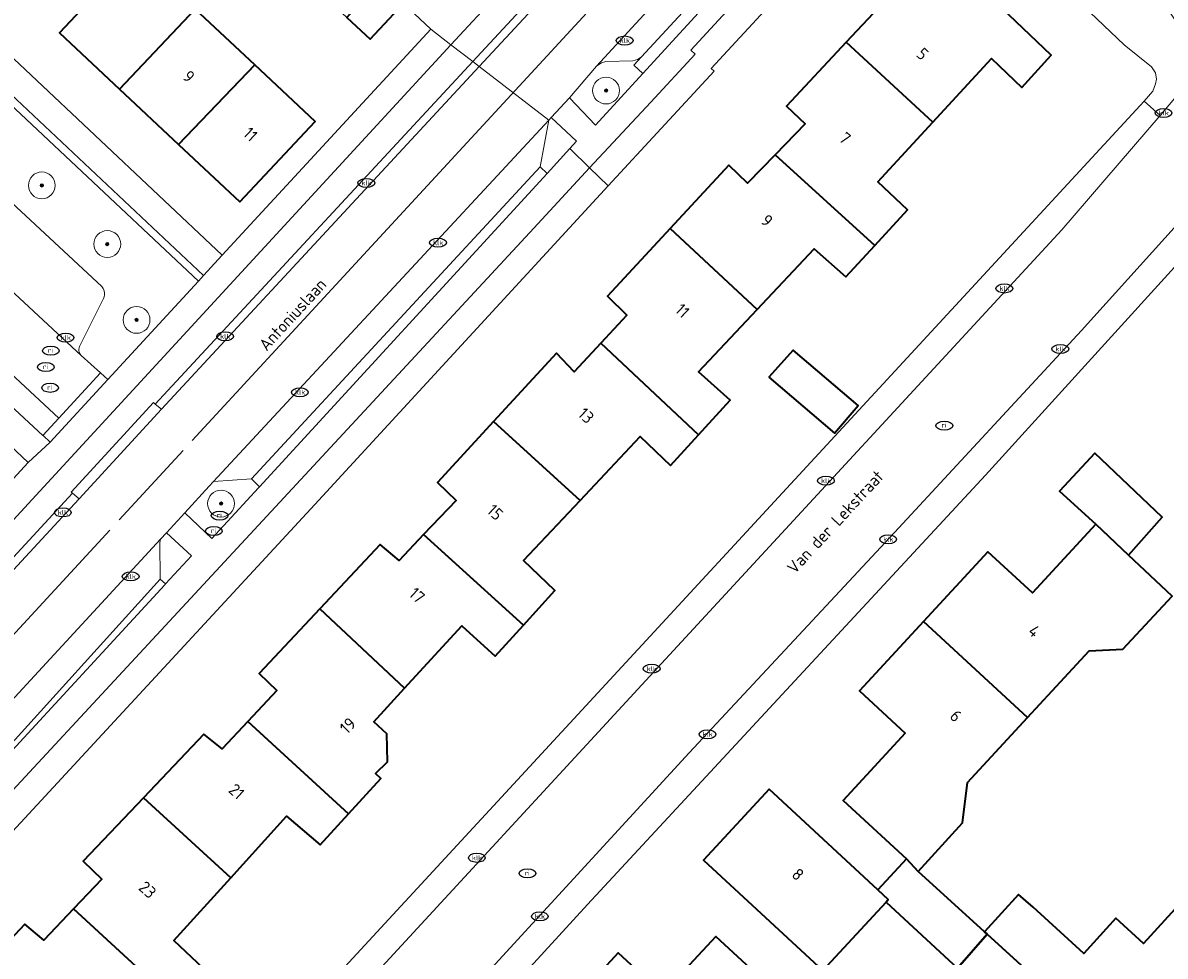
# Model space of a CAD drawing. Header units: metres. Extents: x 103671 to 105190, y 427150 to 429171.
# Tile 256 of 256: x 103838 to 103923, y 428777 to 428846. Entities that reach past the tile are written whole.
import ezdxf
from ezdxf.enums import TextEntityAlignment as Align

# ---------------------------------------------------------------- set-up
doc = ezdxf.new("R2010")
doc.units = ezdxf.units.M
for name, color, linetype, lineweight in [('B-WE-GR-BEPLANTING_CULTUUR_HEESTERS-GV', 253, 'Continuous', 18), ('B-WE-GR-BOOM-S', 253, 'Continuous', 25), ('B-WE-GR-HAAG-GV', 253, 'Continuous', 13), ('B-WE-IE-MEUBILAIR-S', 253, 'Continuous', 25), ('B-WE-OG-BEBOUWING-GV', 253, 'Continuous', 35), ('B-WE-OG-BEBOUWING-T18', 7, 'Continuous', 18), ('B-WE-OG-TERREIN_ERF-GV', 253, 'Continuous', 18), ('B-WE-OG-TOPOGRAFIE-T18', 7, 'Continuous', 18), ('B-WE-VH-GESLOTENVERHARDING-GV', 253, 'Continuous', 18), ('B-WE-VH-GESLOTENVERHARDING_ASFALT-GV', 253, 'Continuous', 18), ('B-WE-VH-ONVERHARD_ZAND-GV', 253, 'Continuous', 18), ('B-WE-VH-OPENVERHARDING-GV', 253, 'Continuous', 18), ('B-WE-VH-OPENVERHARDING_BETONSTRAATSTEEN-GV', 253, 'Continuous', 18), ('B-WE-VH-OPENVERHARDING_TEGEL-GV', 253, 'Continuous', 18), ('B-WE-VW-MARKERING_PICTOGRAM-G', 253, 'Continuous', 18)]:
    doc.layers.add(name, color=color, linetype=linetype, lineweight=lineweight)
doc.styles.add('NLCS-ISO', font='NLCS-ISO.ttf')
doc.styles.add('NLCS-ISO-M500-T18', font='NLCS-ISO.ttf', dxfattribs={"height": 0.9})

# ---------------------------------------------------------------- blocks, each defined once
blk = doc.blocks.new('SIE-MEUBILAIR_PUT_KOLK-SO')
blk.add_ellipse((0, 0), major_axis=(1.25, 0), ratio=0.54)
at = {"style": 'NLCS-ISO'}
blk.add_text('klk', height=0.75, dxfattribs=at).set_placement((0.03, 0), align=Align.MIDDLE_CENTER)
blk = doc.blocks.new('SIE-MEUBILAIR_PUT_RIOOLPUT-SO')
blk.add_ellipse((0, 0), major_axis=(1.25, 0), ratio=0.54)
at = {"style": 'NLCS-ISO'}
blk.add_text('ri', height=0.75, dxfattribs=at).set_placement((-0.04, 0.07), align=Align.MIDDLE_CENTER)
blk = doc.blocks.new('SGR-BOOM_GBKN-SO')
at = {"linetype": 'ByBlock', "lineweight": 18}
h = blk.add_hatch(color=0, dxfattribs=at)
h.dxf.hatch_style = 1
edge = h.paths.add_edge_path()
edge.add_arc((0, 0), 0.25, 0, 360)
at = {"color": 0, "linetype": 'ByBlock', "lineweight": 18}
for radius in [2, 0.25]:
    blk.add_circle((0, 0), radius, dxfattribs=at)
at = {"color": 0, "linetype": 'ByBlock', "lineweight": 18, "style": 'NLCS-ISO'}
blk.add_attdef('SOORT', (2.5, 0), '', height=1.5, dxfattribs=at)

msp = doc.modelspace()

# ---------------------------------------------------------------- linework, layer by layer
at = {"layer": 'B-WE-GR-BEPLANTING_CULTUUR_HEESTERS-GV', "flags": 128}
msp.add_lwpolyline([(103832.449, 428837.117), (103843.819, 428826.581), (103843.921, 428826.433), (103843.987, 428826.266), (103844.015, 428826.089), (103844.009, 428825.955), (103843.982, 428825.823), (103843.932, 428825.698), (103842.159, 428822.114), (103842.119, 428822.018), (103842.098, 428821.916), (103842.097, 428821.812), (103842.126, 428821.676), (103842.188, 428821.552), (103842.279, 428821.447), (103843.71, 428820.15), (103844.257, 428819.654), (103851.021, 428826.997), (103831.958, 428844.883)], dxfattribs=at)
for points in [[(103884.146, 428842.482), (103883.475, 428843.089), (103884.037, 428843.701), (103883.735, 428843.521), (103883.397, 428843.403), (103881.375, 428843.37), (103881.052, 428843.263), (103880.692, 428843.029), (103878.672, 428840.663), (103880.601, 428838.608)], [(103855.49, 428811.588), (103855.557, 428811.661), (103854.973, 428812.239), (103852.149, 428812.047), (103851.823, 428811.695), (103849.997, 428809.715), (103852.013, 428807.801)], [(103850.502, 428806.503), (103848.623, 428808.225), (103848.194, 428807.76), (103848.142, 428807.493), (103848.167, 428804.778), (103848.568, 428804.407)]]:
    msp.add_lwpolyline(points, close=True, dxfattribs=at)
at = {"layer": 'B-WE-GR-HAAG-GV', "flags": 128}
for points in [[(103832.358, 428845.314), (103831.958, 428844.883), (103851.021, 428826.997), (103851.402, 428827.411)], [(103879.204, 428837.416), (103877.314, 428839.201), (103877.122, 428838.994), (103876.475, 428835.521), (103876.998, 428835.013), (103878.701, 428836.868)]]:
    msp.add_lwpolyline(points, close=True, dxfattribs=at)
at = {"layer": 'B-WE-OG-BEBOUWING-GV', "flags": 128}
for points in [[(103899.304, 428844.805), (103905.756, 428838.852), (103910.119, 428843.591), (103912.394, 428841.425), (103914.578, 428843.839), (103910.891, 428847.338), (103912.973, 428849.583), (103909.016, 428853.252), (103906.977, 428851.052), (103907.371, 428850.679), (103905.106, 428848.203), (103903.717, 428849.536)], [(103850.781, 428847.276), (103846.277, 428851.498), (103840.66, 428845.506), (103845.135, 428841.312)], [(103866.3, 428847.685), (103864.488, 428849.384), (103862.068, 428846.65), (103863.804, 428845.023)], [(103849.535, 428837.188), (103855.218, 428843.116), (103850.781, 428847.276), (103845.135, 428841.312)], [(103899.304, 428844.805), (103894.856, 428840.038), (103896.245, 428838.707), (103893.993, 428836.405), (103901.428, 428829.654), (103903.87, 428832.309), (103901.655, 428834.397), (103905.756, 428838.852)], [(103855.218, 428843.116), (103849.535, 428837.188), (103854.103, 428832.906), (103859.719, 428838.897)], [(103893.993, 428836.405), (103891.932, 428834.299), (103890.543, 428835.631), (103886.175, 428830.916), (103892.663, 428824.881), (103896.906, 428829.406), (103899.261, 428827.299), (103901.428, 428829.654)], [(103886.175, 428830.916), (103881.503, 428825.873), (103882.953, 428824.461), (103881.019, 428822.373), (103888.301, 428815.535), (103890.657, 428818.124), (103888.302, 428820.231), (103892.663, 428824.881)], [(103879.46, 428810.645), (103883.933, 428815.402), (103886.208, 428813.235), (103888.301, 428815.535), (103881.019, 428822.373), (103879.019, 428820.215), (103877.709, 428821.608), (103873.015, 428816.513)], [(103893.537, 428819.823), (103898.428, 428815.653), (103900.181, 428817.708), (103895.338, 428821.838)], [(103875.235, 428801.337), (103877.585, 428803.919), (103875.249, 428806.166), (103879.46, 428810.645), (103873.015, 428816.513), (103868.829, 428811.97), (103870.218, 428810.638), (103867.802, 428808.088)], [(103917.904, 428808.858), (103920.348, 428806.559), (103922.853, 428809.402), (103917.846, 428814.162), (103915.201, 428811.339)], [(103912.824, 428794.459), (103917.41, 428799.416), (103919.933, 428799.537), (103923.608, 428803.492), (103920.348, 428806.559), (103917.904, 428808.858), (103913.18, 428803.737), (103909.852, 428806.807), (103905.056, 428801.607)], [(103867.802, 428808.088), (103865.966, 428806.151), (103864.558, 428807.343), (103860.056, 428802.543), (103866.385, 428796.64), (103870.659, 428801.297), (103873.135, 428799.03), (103875.235, 428801.337)], [(103860.056, 428802.543), (103855.537, 428797.724), (103856.866, 428796.472), (103854.686, 428794.146), (103862.189, 428787.268), (103864.612, 428789.915), (103864.214, 428790.275), (103865.112, 428791.15), (103865.065, 428793.227), (103864.081, 428794.13), (103866.385, 428796.64)], [(103912.824, 428794.459), (103905.056, 428801.607), (103900.283, 428796.433), (103903.701, 428793.28), (103899.071, 428788.261), (103903.786, 428783.912), (103904.662, 428782.977), (103907.96, 428786.598), (103908.345, 428789.617)], [(103846.921, 428788.475), (103853.424, 428782.496), (103857.587, 428787.092), (103860.082, 428784.966), (103862.189, 428787.268), (103854.686, 428794.146), (103852.772, 428792.105), (103851.425, 428793.218)], [(103901.654, 428781.6), (103893.549, 428789.102), (103888.661, 428783.823), (103897.55, 428775.594), (103902.267, 428780.69), (103902.437, 428780.874)], [(103849.178, 428773.303), (103851.399, 428775.73), (103849.184, 428777.817), (103853.424, 428782.496), (103846.921, 428788.475), (103842.423, 428783.739), (103843.813, 428782.408), (103841.689, 428780.178)], [(103907.6, 428775.771), (103909.801, 428778.297), (103909.606, 428778.475), (103904.662, 428782.977), (103903.786, 428783.912), (103901.654, 428781.6), (103902.437, 428780.874), (103902.267, 428780.69)], [(103909.606, 428778.475), (103909.801, 428778.297), (103920.988, 428768.11), (103921.166, 428767.869), (103926.024, 428773.204), (103927.712, 428771.667), (103932.217, 428776.613), (103925.878, 428782.447), (103921.467, 428777.603), (103919.398, 428779.487), (103917.009, 428776.864), (103913.225, 428780.31), (103912.145, 428781.258)], [(103833.883, 428774.606), (103840.41, 428768.509), (103844.515, 428772.887), (103846.869, 428770.78), (103849.178, 428773.303), (103841.689, 428780.178), (103839.48, 428777.859), (103838.072, 428779.051)], [(103877.377, 428771.565), (103885.195, 428764.337), (103889.828, 428769.362), (103892.593, 428769.662), (103895.428, 428772.728), (103889.585, 428778.13), (103885.616, 428773.837), (103882.306, 428776.897)], [(103909.801, 428778.297), (103907.6, 428775.771), (103907.352, 428775.729), (103913.933, 428769.658), (103909.062, 428764.378), (103915.681, 428758.272), (103916.027, 428758.647), (103916.703, 428758.023), (103918.94, 428760.449), (103918.264, 428761.073), (103920.801, 428763.823), (103918.766, 428765.701), (103920.988, 428768.11)]]:
    msp.add_lwpolyline(points, close=True, dxfattribs=at)
at = {"layer": 'B-WE-OG-TERREIN_ERF-GV', "flags": 128}
for points in [[(103862.747, 428851.015), (103857.987, 428855.474), (103855.767, 428853.104), (103851.433, 428857.164), (103853.653, 428859.534), (103849.258, 428863.651), (103833.78, 428846.828), (103852.789, 428828.916), (103868.328, 428845.786), (103866.3, 428847.685), (103863.804, 428845.023), (103862.068, 428846.65), (103860.252, 428848.352)], [(103855.218, 428843.116), (103859.719, 428838.897), (103854.103, 428832.906), (103849.535, 428837.188), (103845.135, 428841.312), (103840.66, 428845.506), (103846.277, 428851.498), (103850.781, 428847.276)], [(103812.781, 428832.959), (103806.131, 428825.911), (103799.424, 428818.802), (103807.948, 428810.725), (103810.41, 428808.393), (103812.338, 428806.567), (103822.843, 428796.613), (103838.32, 428813.472), (103815.055, 428835.4)], [(103893.537, 428819.823), (103895.338, 428821.838), (103900.181, 428817.708), (103898.428, 428815.653)]]:
    msp.add_lwpolyline(points, close=True, dxfattribs=at)
for points in [[(103903.546, 428858.356), (103899.696, 428854.18), (103889.238, 428842.842), (103889.45, 428842.646), (103881.563, 428834.084), (103859.683, 428810.331), (103821.898, 428769.467)], [(103821.898, 428769.467), (103840.37, 428752.511), (103921.501, 428840.412), (103922.17, 428841.148), (103922.358, 428841.709), (103922.429, 428842.036), (103922.359, 428842.527), (103922.05, 428842.966), (103920.012, 428844.6), (103906.294, 428857.684), (103905.604, 428858.137)], [(103833.883, 428774.606), (103838.072, 428779.051), (103839.48, 428777.859), (103841.689, 428780.178), (103843.813, 428782.408), (103842.423, 428783.739), (103846.921, 428788.475), (103851.425, 428793.218), (103852.772, 428792.105), (103854.686, 428794.146), (103856.866, 428796.472), (103855.537, 428797.724), (103860.056, 428802.543), (103864.558, 428807.343), (103865.966, 428806.151), (103867.802, 428808.088), (103870.218, 428810.638), (103868.829, 428811.97), (103873.015, 428816.513), (103877.709, 428821.608), (103879.019, 428820.215), (103881.019, 428822.373), (103882.953, 428824.461), (103881.503, 428825.873), (103886.175, 428830.916), (103890.543, 428835.631), (103891.932, 428834.299), (103893.993, 428836.405), (103896.245, 428838.707), (103894.856, 428840.038), (103899.304, 428844.805), (103903.717, 428849.536)], [(103910.891, 428847.338), (103914.578, 428843.839), (103912.394, 428841.425), (103910.119, 428843.591), (103905.756, 428838.852), (103901.655, 428834.397), (103903.87, 428832.309), (103901.428, 428829.654), (103899.261, 428827.299), (103896.906, 428829.406), (103892.663, 428824.881), (103888.302, 428820.231), (103890.657, 428818.124), (103888.301, 428815.535), (103886.208, 428813.235), (103883.933, 428815.402), (103879.46, 428810.645), (103875.249, 428806.166), (103877.585, 428803.919), (103875.235, 428801.337), (103873.135, 428799.03), (103870.659, 428801.297), (103866.385, 428796.64), (103864.081, 428794.13), (103865.065, 428793.227), (103865.112, 428791.15), (103864.214, 428790.275), (103864.612, 428789.915), (103862.189, 428787.268), (103860.082, 428784.966), (103857.587, 428787.092), (103853.424, 428782.496), (103849.184, 428777.817), (103851.399, 428775.73)], [(103926.357, 428762.365), (103962.807, 428802.014), (103962.944, 428802.364), (103963.176, 428802.997), (103963.375, 428803.635), (103963.514, 428804.182), (103963.632, 428804.687), (103963.57, 428805.248), (103962.879, 428805.88), (103931.107, 428834.923), (103930.295, 428834.608), (103929.821, 428834.397), (103929.226, 428833.929), (103927.976, 428832.642), (103909.683, 428812.525), (103894.515, 428796.171), (103880.015, 428780.51), (103863.203, 428762.113)], [(103907.6, 428775.771), (103902.267, 428780.69), (103897.55, 428775.594), (103888.661, 428783.823), (103893.549, 428789.102), (103901.654, 428781.6), (103903.786, 428783.912), (103899.071, 428788.261), (103903.701, 428793.28), (103900.283, 428796.433), (103905.056, 428801.607), (103909.852, 428806.807), (103913.18, 428803.737), (103917.904, 428808.858), (103915.201, 428811.339), (103917.846, 428814.162), (103922.853, 428809.402), (103920.348, 428806.559), (103923.608, 428803.492), (103919.933, 428799.537), (103917.41, 428799.416), (103912.824, 428794.459), (103908.345, 428789.617), (103907.96, 428786.598), (103904.662, 428782.977), (103909.606, 428778.475), (103912.145, 428781.258), (103913.225, 428780.31), (103917.009, 428776.864), (103919.398, 428779.487), (103921.467, 428777.603), (103925.878, 428782.447)], [(103877.377, 428771.565), (103882.306, 428776.897), (103885.616, 428773.837), (103889.585, 428778.13), (103895.428, 428772.728)]]:
    msp.add_lwpolyline(points, dxfattribs=at)
at = {"layer": 'B-WE-VH-GESLOTENVERHARDING-GV', "flags": 128}
msp.add_lwpolyline([(103842.121, 428810.755), (103848.253, 428817.45), (103847.797, 428817.824), (103847.656, 428817.94), (103841.538, 428811.264), (103841.638, 428811.176)], close=True, dxfattribs=at)
at = {"layer": 'B-WE-VH-GESLOTENVERHARDING_ASFALT-GV', "flags": 128}
for points in [[(103923.959, 428895.619), (103914.795, 428886.718), (103903.587, 428876.133), (103896.672, 428869.536), (103894.537, 428867.284), (103888.305, 428860.775), (103877.234, 428848.699), (103871.941, 428842.989), (103877.122, 428838.994), (103877.314, 428839.201), (103878.672, 428840.663), (103880.692, 428843.029), (103895.945, 428859.584), (103895.948, 428859.588), (103895.951, 428859.591), (103898.772, 428862.477), (103899.477, 428863.191), (103909.787, 428872.83), (103909.817, 428872.849), (103937.035, 428896.287)], [(103813.12, 428769.776), (103828.661, 428786.585), (103829.318, 428787.296), (103830.421, 428788.489), (103830.695, 428788.787), (103832.916, 428791.194), (103848.194, 428807.76), (103848.623, 428808.225), (103849.997, 428809.715), (103851.823, 428811.695), (103852.149, 428812.047), (103877.122, 428838.994), (103871.941, 428842.989), (103848.253, 428817.45), (103842.121, 428810.755), (103841.786, 428810.388), (103811.995, 428778.18), (103808.534, 428774.454)]]:
    msp.add_lwpolyline(points, dxfattribs=at)
at = {"layer": 'B-WE-VH-ONVERHARD_ZAND-GV', "flags": 128}
for points in [[(103832.358, 428845.314), (103831.958, 428844.883), (103851.021, 428826.997), (103851.402, 428827.411)], [(103879.204, 428837.416), (103877.314, 428839.201), (103877.122, 428838.994), (103876.475, 428835.521), (103876.998, 428835.013), (103878.701, 428836.868)]]:
    msp.add_lwpolyline(points, close=True, dxfattribs=at)
at = {"layer": 'B-WE-VH-OPENVERHARDING-GV', "flags": 128}
msp.add_lwpolyline([(103806.801, 428776.241), (103816.978, 428787.18), (103838.613, 428810.718), (103869.838, 428844.61), (103868.328, 428845.786), (103852.789, 428828.916), (103851.402, 428827.411), (103851.021, 428826.997), (103844.257, 428819.654), (103839.955, 428814.983), (103838.32, 428813.472), (103822.843, 428796.613), (103812.338, 428806.567), (103810.41, 428808.393), (103807.948, 428810.725), (103799.424, 428818.802), (103798.652, 428817.519), (103816.46, 428800.95), (103818.992, 428798.593), (103822.049, 428795.749), (103806.555, 428778.872), (103805.091, 428777.599)], close=True, dxfattribs=at)
at = {"layer": 'B-WE-VH-OPENVERHARDING_BETONSTRAATSTEEN-GV', "flags": 128}
for points in [[(103888.305, 428860.775), (103894.537, 428867.284), (103896.672, 428869.536), (103896.199, 428870.04), (103871.464, 428843.356), (103871.941, 428842.989), (103877.234, 428848.699)], [(103893.231, 428852.412), (103892.58, 428852.993), (103884.037, 428843.701), (103883.475, 428843.089), (103884.146, 428842.482)], [(103871.941, 428842.989), (103871.464, 428843.356), (103847.797, 428817.824), (103848.253, 428817.45)], [(103876.475, 428835.521), (103877.122, 428838.994), (103852.149, 428812.047), (103854.973, 428812.239)], [(103876.998, 428835.013), (103876.475, 428835.521), (103854.973, 428812.239), (103855.557, 428811.661)], [(103820.716, 428832.839), (103839.425, 428815.487), (103840.607, 428816.774), (103821.913, 428834.15)], [(103844.257, 428819.654), (103843.71, 428820.15), (103840.607, 428816.774), (103839.425, 428815.487), (103839.434, 428815.479), (103839.955, 428814.983)], [(103808.534, 428774.454), (103811.995, 428778.18), (103841.786, 428810.388), (103842.121, 428810.755), (103841.638, 428811.176), (103808.105, 428774.851)], [(103848.167, 428804.778), (103848.142, 428807.493), (103848.194, 428807.76), (103832.916, 428791.194), (103835.697, 428790.995)], [(103848.568, 428804.407), (103848.167, 428804.778), (103835.697, 428790.995), (103835.943, 428790.722), (103848.5, 428804.333)]]:
    msp.add_lwpolyline(points, close=True, dxfattribs=at)
for points in [[(103895.945, 428859.584), (103880.692, 428843.029), (103881.052, 428843.263), (103881.375, 428843.37), (103883.397, 428843.403), (103883.735, 428843.521), (103884.037, 428843.701), (103892.58, 428852.993)], [(103862.572, 428764.545), (103887.585, 428791.817), (103902.909, 428808.252), (103916.83, 428823.315), (103926.515, 428834.009), (103927.884, 428835.418), (103928.781, 428836.123), (103929.536, 428836.459), (103930.5, 428836.833), (103931.694, 428837.092), (103932.615, 428837.117), (103933.609, 428836.952), (103934.402, 428836.702), (103924.219, 428845.845), (103924.683, 428844.584), (103924.764, 428843.546), (103924.66, 428842.554), (103924.296, 428841.595), (103923.78, 428840.606), (103922.698, 428839.347), (103915.372, 428830.821), (103885.832, 428798.808), (103861.465, 428772.357)], [(103829.15, 428833.633), (103842.279, 428821.447), (103842.188, 428821.552), (103842.126, 428821.676), (103842.097, 428821.812), (103842.098, 428821.916), (103842.119, 428822.018), (103842.159, 428822.114), (103843.932, 428825.698), (103843.982, 428825.823), (103844.009, 428825.955), (103844.015, 428826.089), (103843.987, 428826.266), (103843.921, 428826.433), (103843.819, 428826.581), (103832.449, 428837.117)], [(103821.913, 428834.15), (103840.607, 428816.774), (103843.71, 428820.15), (103842.279, 428821.447), (103829.15, 428833.633)]]:
    msp.add_lwpolyline(points, dxfattribs=at)
at = {"layer": 'B-WE-VH-OPENVERHARDING_TEGEL-GV', "flags": 128}
for points in [[(103932.029, 428912.026), (103907.896, 428885.63), (103900.043, 428877.171), (103873.424, 428848.502), (103869.838, 428844.61), (103871.464, 428843.356), (103896.199, 428870.04), (103896.138, 428870.105), (103903.048, 428876.705), (103902.6, 428877.18), (103926.926, 428903.601)], [(103893.231, 428852.412), (103884.146, 428842.482), (103880.601, 428838.608), (103878.672, 428840.663), (103877.314, 428839.201), (103879.204, 428837.416), (103878.701, 428836.868), (103880.177, 428835.432), (103884.725, 428840.338), (103888.047, 428843.917), (103887.72, 428844.221), (103902.485, 428860.244)], [(103905.604, 428858.137), (103906.294, 428857.684), (103920.012, 428844.6), (103922.05, 428842.966), (103922.359, 428842.527), (103922.429, 428842.036), (103922.358, 428841.709), (103922.17, 428841.148), (103921.501, 428840.412), (103922.698, 428839.347), (103923.78, 428840.606), (103924.296, 428841.595), (103924.66, 428842.554), (103924.764, 428843.546), (103924.683, 428844.584), (103924.219, 428845.845), (103923.464, 428846.974), (103922.793, 428847.802), (103918.801, 428851.587), (103913.582, 428856.362), (103910.217, 428859.472)], [(103866.3, 428847.685), (103868.328, 428845.786), (103869.838, 428844.61), (103873.424, 428848.502)], [(103820.001, 428770.34), (103837.472, 428789.364), (103876.017, 428830.945), (103880.177, 428835.432), (103878.701, 428836.868), (103876.998, 428835.013), (103855.557, 428811.661), (103855.49, 428811.588), (103852.013, 428807.801), (103849.997, 428809.715), (103848.623, 428808.225), (103850.502, 428806.503), (103848.568, 428804.407), (103848.5, 428804.333), (103835.943, 428790.722), (103835.915, 428790.692), (103832.543, 428787.037), (103830.695, 428788.787), (103830.421, 428788.489), (103829.318, 428787.296), (103831.224, 428785.526), (103829.19, 428783.308), (103829.107, 428783.217), (103816.599, 428769.579)], [(103863.203, 428762.113), (103880.015, 428780.51), (103894.515, 428796.171), (103909.683, 428812.525), (103927.976, 428832.642), (103929.226, 428833.929), (103929.821, 428834.397), (103930.295, 428834.608), (103931.107, 428834.923), (103929.536, 428836.459), (103928.781, 428836.123), (103927.884, 428835.418), (103926.515, 428834.009), (103916.83, 428823.315), (103902.909, 428808.252), (103887.585, 428791.817), (103862.572, 428764.545)], [(103815.055, 428835.4), (103838.32, 428813.472), (103839.955, 428814.983), (103839.434, 428815.479), (103839.425, 428815.487), (103820.716, 428832.839)]]:
    msp.add_lwpolyline(points, dxfattribs=at)
for points in [[(103903.546, 428858.356), (103906.884, 428861.977), (103904.597, 428862.189), (103902.485, 428860.244), (103887.72, 428844.221), (103888.047, 428843.917), (103884.725, 428840.338), (103880.177, 428835.432), (103881.563, 428834.084), (103889.45, 428842.646), (103889.238, 428842.842), (103899.696, 428854.18)], [(103833.78, 428846.828), (103833.547, 428846.575), (103832.358, 428845.314), (103851.402, 428827.411), (103852.789, 428828.916)], [(103780.793, 428745.396), (103785.056, 428750), (103803.801, 428770.24), (103804.241, 428769.832), (103808.534, 428774.454), (103808.105, 428774.851), (103841.638, 428811.176), (103841.538, 428811.264), (103847.656, 428817.94), (103847.797, 428817.824), (103871.464, 428843.356), (103869.838, 428844.61), (103838.613, 428810.718), (103816.978, 428787.18), (103806.801, 428776.241), (103801.378, 428770.412), (103782.553, 428750), (103779.407, 428746.589)], [(103915.372, 428830.821), (103922.698, 428839.347), (103921.501, 428840.412), (103840.37, 428752.511), (103838.75, 428750.719), (103839.512, 428750), (103840.185, 428749.366), (103840.772, 428750), (103861.465, 428772.357), (103885.832, 428798.808)], [(103859.683, 428810.331), (103881.563, 428834.084), (103880.177, 428835.432), (103876.017, 428830.945), (103837.472, 428789.364), (103820.001, 428770.34), (103801.133, 428750), (103797.722, 428746.322), (103789.579, 428737.507), (103790.973, 428736.225), (103791.323, 428736.594), (103792.777, 428738.168), (103803.848, 428750), (103809.949, 428756.545), (103811.239, 428757.94), (103811.909, 428758.662), (103813.047, 428759.889), (103820.502, 428767.925), (103821.898, 428769.467)]]:
    msp.add_lwpolyline(points, close=True, dxfattribs=at)
at = {"layer": 'B-WE-VW-MARKERING_PICTOGRAM-G', "flags": 128}
for points in [[(103850.549, 428815.1), (103881.46, 428848.627)], [(103845.098, 428809.186), (103849.882, 428814.357)], [(103811.917, 428773.173), (103844.406, 428808.421)]]:
    msp.add_lwpolyline(points, dxfattribs=at)

# ---------------------------------------------------------------- block references
at = {"layer": 'B-WE-GR-BOOM-S', "xscale": 0.5, "yscale": 0.5, "zscale": 0.5}
for p in [(103881.4, 428841.2), (103839.339, 428834.129), (103844.22, 428829.753), (103846.4, 428824.1), (103852.7, 428810.4)]:
    msp.add_blockref('SGR-BOOM_GBKN-SO', p, dxfattribs=at)
at = {"layer": 'B-WE-IE-MEUBILAIR-S', "xscale": 0.5, "yscale": 0.5, "zscale": 0.5}
for name, p in [('SIE-MEUBILAIR_PUT_KOLK-SO', (103882.79, 428844.93)), ('SIE-MEUBILAIR_PUT_KOLK-SO', (103922.96, 428839.53)), ('SIE-MEUBILAIR_PUT_KOLK-SO', (103863.53, 428834.31)), ('SIE-MEUBILAIR_PUT_KOLK-SO', (103868.87, 428829.85)), ('SIE-MEUBILAIR_PUT_KOLK-SO', (103911.09, 428826.44)), ('SIE-MEUBILAIR_PUT_KOLK-SO', (103841.112, 428822.778)), ('SIE-MEUBILAIR_PUT_KOLK-SO', (103853, 428822.87)), ('SIE-MEUBILAIR_PUT_KOLK-SO', (103915.26, 428821.93)), ('SIE-MEUBILAIR_PUT_RIOOLPUT-SO', (103840.007, 428821.797)), ('SIE-MEUBILAIR_PUT_RIOOLPUT-SO', (103839.636, 428820.581)), ('SIE-MEUBILAIR_PUT_RIOOLPUT-SO', (103839.954, 428819.035)), ('SIE-MEUBILAIR_PUT_KOLK-SO', (103858.58, 428818.7)), ('SIE-MEUBILAIR_PUT_RIOOLPUT-SO', (103906.619, 428816.219)), ('SIE-MEUBILAIR_PUT_KOLK-SO', (103897.79, 428812.11)), ('SIE-MEUBILAIR_PUT_KOLK-SO', (103840.9, 428809.74)), ('SIE-MEUBILAIR_PUT_RIOOLPUT-SO', (103852.592, 428809.51)), ('SIE-MEUBILAIR_PUT_RIOOLPUT-SO', (103852.157, 428808.358)), ('SIE-MEUBILAIR_PUT_KOLK-SO', (103902.43, 428807.74)), ('SIE-MEUBILAIR_PUT_KOLK-SO', (103845.96, 428804.97)), ('SIE-MEUBILAIR_PUT_KOLK-SO', (103884.8, 428798.09)), ('SIE-MEUBILAIR_PUT_KOLK-SO', (103888.96, 428793.2)), ('SIE-MEUBILAIR_PUT_KOLK-SO', (103871.77, 428783.99)), ('SIE-MEUBILAIR_PUT_RIOOLPUT-SO', (103875.541, 428782.828)), ('SIE-MEUBILAIR_PUT_KOLK-SO', (103876.46, 428779.62))]:
    msp.add_blockref(name, p, dxfattribs=at)

# ---------------------------------------------------------------- texts
at = {"layer": 'B-WE-OG-BEBOUWING-T18', "style": 'NLCS-ISO-M500-T18'}
for s, rotation, p in [('5', 317.4, (103904.994, 428843.93)), ('9', 316.8, (103850.295, 428842.248)), ('11', 316.9, (103854.893, 428837.938)), ('7', 317.4, (103899.21, 428837.647)), ('9', 316.8, (103893.393, 428831.507)), ('11', 316.8, (103887.093, 428824.789)), ('13', 316.8, (103879.911, 428816.964)), ('15', 316.8, (103873.133, 428809.755)), ('17', 317.5, (103867.304, 428803.557)), ('4', 317.2, (103913.324, 428800.89)), ('6', 317.2, (103907.481, 428794.573)), ('19', 44.3, (103862.149, 428793.847)), ('21', 317.8, (103853.861, 428788.937)), ('8', 317.2, (103895.701, 428782.757)), ('23', 317.8, (103847.223, 428781.61))]:
    msp.add_text(s, height=0.9, rotation=rotation, dxfattribs=at).set_placement(p, align=Align.MIDDLE)
at = {"layer": 'B-WE-OG-TOPOGRAFIE-T18', "style": 'NLCS-ISO-M500-T18'}
for s, rotation, p in [('Antoniuslaan', 47.6, (103858.034, 428824.499)), ('Van der Lekstraat', 47.3, (103898.484, 428809.034))]:
    msp.add_text(s, height=0.9, rotation=rotation, dxfattribs=at).set_placement(p, align=Align.MIDDLE)

doc.saveas('drawing.dxf')
